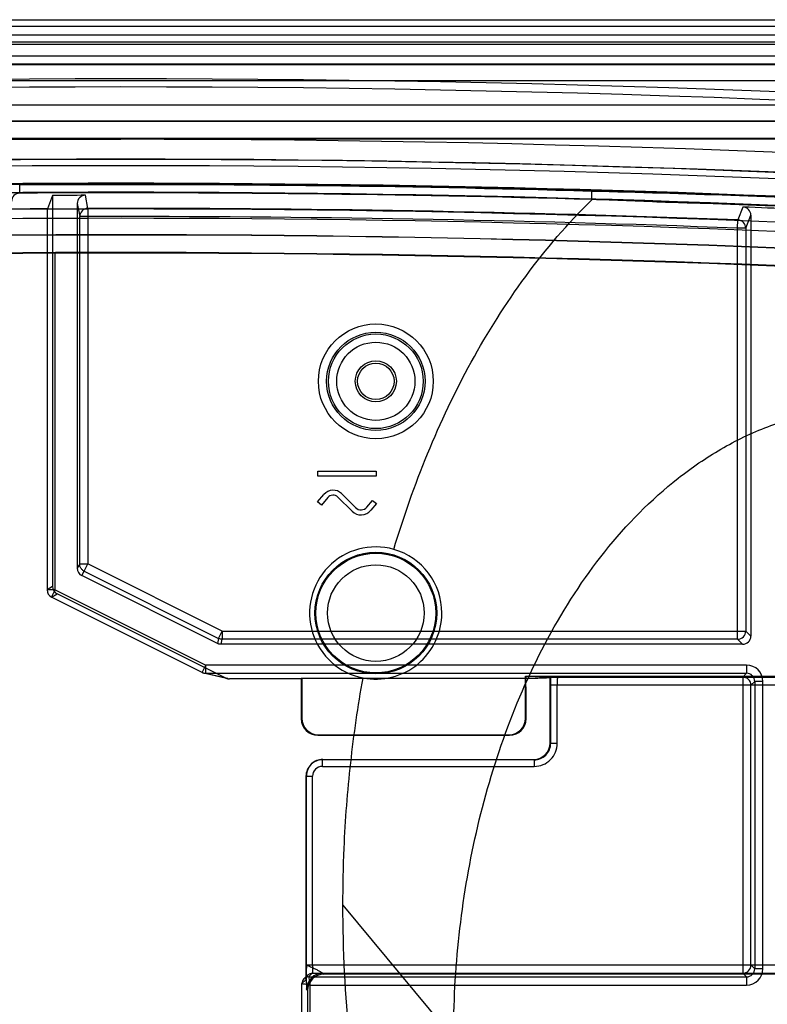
# Model space of a CAD drawing. Header units: millimetres. Extents: x 29 to 244, y 45 to 342.
# Tile 12 of 13: x 130 to 176, y 282 to 342. Entities that reach past the tile are written whole.
import ezdxf

# ---------------------------------------------------------------- set-up
doc = ezdxf.new("R2010")
doc.units = ezdxf.units.MM
doc.header["$LTSCALE"] = 25.054932
doc.layers.get('0').update_dxf_attribs({"linetype": 'CONTINUOUS'})

msp = doc.modelspace()

# ---------------------------------------------------------------- linework, layer by layer
at = {"color": 7, "linetype": 'Continuous'}
for p, q in [((43.857, 341.614), (228.858, 341.614)), ((228.438, 341.194), (44.276, 341.194)), ((44.276, 340.694), (228.438, 340.694)), ((227.988, 340.245), (44.726, 340.245)), ((227.857, 340.114), (44.857, 340.114)), ((30.857, 339.414), (241.857, 339.414)), ((220.658, 338.914), (52.056, 338.914)), ((52.083, 338.887), (220.632, 338.887)), ((220.632, 337.887), (52.083, 337.887)), ((52.03, 336.44), (220.684, 336.44)), ((220.684, 335.44), (52.03, 335.44)), ((220.658, 335.414), (52.057, 335.414)), ((52.057, 334.414), (220.658, 334.414)), ((52.101, 334.37), (136.357, 334.349)), ((136.357, 334.349), (220.614, 334.37)), ((130.209, 331.059), (130.206, 331.558)), ((132.206, 330.923), (131.892, 330.104)), ((132.206, 330.923), (132.206, 307.139)), ((134.352, 330.133), (134.199, 330.929)), ((131.892, 327.439), (131.892, 330.104)), ((133.7, 330.429), (133.7, 308.237)), ((133.7, 330.429), (133.853, 329.634)), ((134.352, 330.133), (134.353, 329.634)), ((174.176, 330.214), (173.871, 329.43)), ((133.853, 308.503), (133.853, 329.634)), ((134.353, 329.634), (133.853, 329.634)), ((134.353, 329.634), (134.353, 308.503)), ((174.352, 328.93), (174.657, 329.714)), ((174.657, 329.714), (174.657, 304.114)), ((173.852, 328.93), (173.87, 329.43)), ((173.852, 303.919), (173.852, 328.93)), ((174.352, 328.93), (173.852, 328.93)), ((174.352, 328.93), (174.352, 304.419)), ((131.866, 327.413), (131.892, 327.439)), ((131.866, 327.412), (131.866, 306.928)), ((132.366, 306.928), (132.366, 327.406)), ((148.331, 313.838), (148.331, 314.14)), ((148.331, 314.14), (151.883, 314.14)), ((151.883, 314.14), (151.883, 313.838)), ((151.883, 313.838), (148.331, 313.838)), ((148.32, 312.277), (148.701, 312.731)), ((149.77, 312.778), (150.623, 311.928)), ((148.552, 312.083), (148.32, 312.277)), ((148.933, 312.536), (148.552, 312.083)), ((150.409, 311.714), (149.556, 312.564)), ((151.32, 311.959), (151.662, 312.367)), ((151.894, 312.173), (151.552, 311.765)), ((151.662, 312.367), (151.894, 312.173)), ((133.853, 308.503), (133.7, 308.237)), ((133.853, 308.503), (134.353, 308.503)), ((134.129, 308.056), (134.353, 308.503)), ((142.52, 304.419), (134.353, 308.503)), ((133.977, 307.79), (134.129, 308.056)), ((134.129, 308.056), (142.296, 303.972)), ((142.224, 303.667), (133.977, 307.79)), ((132.206, 307.139), (131.866, 306.928)), ((132.366, 306.928), (131.866, 306.928)), ((132.142, 306.481), (132.366, 306.928)), ((132.366, 306.928), (141.524, 302.35)), ((132.142, 306.481), (132.483, 306.691)), ((141.3, 301.902), (132.142, 306.481)), ((142.741, 301.562), (132.483, 306.691)), ((142.296, 303.972), (142.52, 304.419)), ((142.52, 304.419), (142.52, 303.919)), ((142.52, 304.419), (174.352, 304.419)), ((174.657, 304.114), (174.352, 304.419)), ((142.296, 303.972), (142.224, 303.667)), ((142.447, 303.614), (142.52, 303.919)), ((173.852, 303.919), (142.52, 303.919)), ((173.852, 303.919), (174.157, 303.614)), ((174.157, 303.614), (142.447, 303.614)), ((141.3, 301.902), (141.524, 302.35)), ((141.524, 301.85), (141.524, 302.35)), ((174.393, 302.35), (141.524, 302.35)), ((174.393, 302.35), (174.393, 301.85)), ((141.3, 301.902), (142.966, 301.509)), ((142.85, 301.523), (141.409, 301.863)), ((141.524, 301.85), (174.393, 301.85)), ((147.357, 301.509), (142.966, 301.509)), ((147.322, 301.544), (147.322, 299.079)), ((147.322, 301.544), (147.357, 301.509)), ((147.322, 301.544), (160.978, 301.544)), ((147.357, 301.509), (147.357, 299.114)), ((160.957, 299.114), (160.957, 301.684)), ((160.957, 301.684), (160.993, 301.648)), ((160.957, 301.684), (223.827, 301.684)), ((162.089, 301.622), (160.993, 301.648)), ((162.089, 301.622), (223.766, 301.622)), ((162.452, 301.574), (162.243, 301.574)), ((162.488, 301.609), (162.452, 301.574)), ((174.166, 301.622), (174.393, 301.85)), ((174.166, 301.622), (174.166, 283.605)), ((174.893, 301.35), (174.666, 301.122)), ((174.893, 301.35), (174.893, 283.878)), ((175.393, 301.35), (174.893, 301.35)), ((175.393, 283.878), (175.393, 301.35)), ((162.457, 297.614), (162.457, 301.122)), ((223.761, 301.122), (162.457, 301.122)), ((162.485, 301.122), (162.485, 297.586)), ((162.885, 297.586), (162.885, 301.122)), ((174.666, 284.105), (174.666, 301.122)), ((147.322, 299.079), (147.357, 299.114)), ((160.992, 299.079), (160.957, 299.114)), ((148.322, 298.079), (148.357, 298.114)), ((148.322, 298.079), (159.992, 298.079)), ((148.357, 298.114), (159.957, 298.114)), ((159.992, 298.079), (159.957, 298.114)), ((162.485, 297.586), (162.457, 297.614)), ((162.885, 297.586), (162.485, 297.586)), ((148.637, 296.614), (148.609, 296.586)), ((148.609, 296.186), (148.609, 296.586)), ((161.485, 296.586), (148.609, 296.586)), ((148.637, 296.614), (161.457, 296.614)), ((161.485, 296.586), (161.457, 296.614)), ((161.485, 296.586), (161.485, 296.186)), ((147.93, 296.321), (147.902, 296.293)), ((148.609, 296.186), (161.485, 296.186)), ((147.637, 295.613), (147.609, 295.586)), ((147.609, 295.586), (148.009, 295.586)), ((147.637, 284.105), (147.637, 295.613)), ((148.009, 284.105), (148.009, 295.586)), ((149.857, 287.739), (156.581, 279.63)), ((147.609, 284.105), (223.966, 284.105)), ((174.666, 284.105), (174.893, 283.878)), ((147.71, 283.488), (147.483, 283.261)), ((147.608, 283.847), (147.606, 283.625)), ((147.993, 283.605), (147.766, 283.378)), ((147.766, 283.378), (174.393, 283.378)), ((147.993, 283.605), (223.766, 283.605)), ((148.645, 283.605), (148.706, 283.544)), ((223.827, 283.544), (148.706, 283.544)), ((174.393, 283.378), (174.166, 283.605)), ((174.393, 283.378), (174.393, 282.878)), ((175.393, 283.878), (174.893, 283.878)), ((147.366, 282.978), (147.593, 283.205)), ((147.414, 283.168), (147.366, 282.978)), ((147.366, 264.105), (147.366, 282.978)), ((147.866, 264.105), (147.866, 282.878)), ((147.866, 282.878), (174.393, 282.878)), ((147.645, 282.605), (147.706, 282.544)), ((147.706, 282.544), (147.706, 263.765))]:
    msp.add_line(p, q, dxfattribs=at)
for points in [[(147.609, 295.586), (147.608, 283.973), (147.608, 283.847)], [(147.606, 283.625), (147.604, 283.451), (147.602, 283.384), (147.601, 283.33), (147.599, 283.29), (147.598, 283.265), (147.598, 283.258), (147.6, 283.277), (147.615, 283.336), (147.652, 283.414), (147.71, 283.488)]]:
    msp.add_lwpolyline(points, dxfattribs=at)
for centre, radius in [((151.857, 319.614), 3.491), ((151.857, 319.614), 2.991), ((151.857, 319.614), 2.878), ((151.857, 319.614), 2.378), ((151.857, 319.614), 1.25), ((151.857, 319.614), 1.11), ((151.857, 305.514), 3.7), ((151.857, 305.514), 3.64), ((151.857, 305.514), 2.937)]:
    msp.add_circle(centre, radius, dxfattribs=at)
for centre, radius, start, end in [((136.357, -666.886), 1004.905, 84.931843, 95.068157), ((136.357, -666.886), 1004.406, 84.931855, 95.068145), ((136.357, -666.886), 1001.223, 85.162893, 94.837107), ((136.357, -666.886), 1000, 84.401929, 95.598071), ((136.357, -666.886), 1000.017, 85.055228, 94.944772), ((136.357, -666.886), 999.618, 85.055226, 94.944774), ((136.357, -666.886), 998.552, 86.340185, 93.658707), ((136.357, -666.886), 998.5, 86.341367, 93.657715), ((136.357, -666.886), 998.463, 88.35721, 90.353002), ((136.357, -666.886), 998, 86.341368, 93.657714), ((136.357, -666.886), 997.984, 86.341549, 93.657562), ((130.212, 330.559), 0.499, 90.3602, 180.05032), ((136.357, -666.886), 997.964, 88.355246, 90.353004), ((136.357, -666.886), 997.817, 90.123937, 90.23835), ((134.2, 330.429), 0.5, 90.15402, 180.03821), ((144.126, -499.622), 831.051, 87.396064, 88.562014), ((136.357, -666.886), 997, 90.256601, 94.127861), ((136.357, -666.886), 996.984, 86.34173, 93.657411), ((134.353, 329.634), 0.5, 90.11211, 179.94402), ((136.357, -666.886), 997.022, 87.843719, 90.115241), ((136.357, -666.886), 997.817, 87.655412, 87.827854), ((174.157, 329.715), 0.5, 359.96358, 87.80603), ((136.357, -666.886), 996.416, 86.341016, 93.658011), ((136.357, -666.886), 996.522, 87.843719, 90.115241), ((173.851, 328.93), 0.5, 0.07753, 87.81366), ((136.357, -666.886), 995.416, 86.341196, 93.657858), ((136.357, -666.886), 995.4, 86.341377, 93.657706), ((136.357, -666.886), 994.335, 86.334341, 93.666216), ((136.357, -666.886), 994.3, 86.335129, 93.665555), ((149.257, 312.264), 0.726, 45.10102, 140), ((149.257, 312.264), 0.424, 45.10102, 140), ((150.957, 312.264), 0.776, 225.10102, 320), ((150.957, 312.264), 0.474, 225.10102, 320), ((151.857, 305.514), 4.026, 74.29269, 258.86229), ((151.847, 305.517), 4.026, 359.95397, 74.141), ((132.366, 306.928), 0.5, 180, 243.42332), ((151.845, 305.518), 4.028, 259.03982, 359.94532), ((173.852, 304.42), 0.5, 270.02064, 359.97936), ((174.393, 301.35), 1, 0.00015, 89.99916), ((141.524, 302.35), 0.5, 243.43495, 256.71747), ((208.186, 301.132), 45.701, 179.40198, 180.01259), ((174.166, 301.122), 0.5, 0.02024, 89.98094), ((174.393, 301.35), 0.5, 359.97115, 90.02876), ((161.485, 297.586), 1.4, 269.99931, 0.00069), ((161.486, 297.585), 1, 269.9898, 0.01002), ((148.609, 295.586), 1, 89.99374, 180.00626), ((148.609, 295.586), 0.6, 90.00273, 179.99533), ((174.166, 284.105), 0.5, 270.02064, 359.97936), ((147.766, 282.978), 0.4, 89.97109, 180.02675), ((147.993, 283.205), 0.4, 90.00247, 179.99884), ((148.645, 282.605), 1, 90.01816, 179.98172), ((174.393, 283.878), 1, 270.00015, 359.99916), ((174.393, 283.878), 0.5, 269.97115, 0.02876)]:
    msp.add_arc(centre, radius, start, end, dxfattribs=at)
for centre, major_axis, ratio, start_param, end_param in [((134.2, 308.238), (0.25, 0.433), 0.999847, -4.189769, -3.082695), ((132.706, 307.139), (0.425, 0.263), 0.99979, 2.588112, 3.695073), ((174.157, 304.114), (0.354, -0.354), 0.999695, -0.785246, 0.785246), ((162.082, 301.122), (0, 0.5), 0.75, -0.444271, -0.017453), ((162.448, 301.122), (0, 0.5), 0.017455, -1.570796, -0.444271), ((148.322, 299.079), (0.707, 0.707), 0.999695, 2.356347, 3.926839), ((148.357, 299.114), (-0.707, -0.707), 0.999695, -0.785246, 0.785246), ((159.957, 299.114), (0.707, -0.707), 0.999695, -0.785246, 0.785246), ((159.992, 299.079), (0.707, -0.707), 0.999695, -0.785246, 0.785246), ((161.457, 297.614), (0.707, -0.707), 0.999695, -0.785246, 0.785246), ((148.637, 295.614), (-0.707, -0.707), 0.999695, -2.356347, -0.785246), ((148.706, 282.544), (-0.707, 0.707), 0.999695, -0.785246, 0.785246)]:
    msp.add_ellipse(centre, major_axis=major_axis, ratio=ratio, start_param=start_param, end_param=end_param, dxfattribs=at)
for points, knots in [([(152.947, 309.39), (153.54, 311.361), (154.908, 315.251), (157.551, 320.844), (160.847, 326.081), (163.531, 329.228), (165.001, 330.666)], [0, 0, 0, 0, 0.250066, 0.500101, 0.750091, 1, 1, 1, 1]), ([(164.985, 330.667), (164.987, 330.729), (164.989, 330.819), (164.991, 330.933), (164.993, 331.007), (164.992, 331.068), (164.987, 331.117), (164.982, 331.144), (164.98, 331.164), (164.984, 331.166)], [0, 0, 0, 0, 0.369906, 0.538951, 0.688004, 0.812394, 0.90818, 0.971785, 1, 1, 1, 1]), ([(181.857, 330.035), (181.154, 330.062), (179.749, 330.126), (177.641, 330.219), (175.533, 330.299), (173.425, 330.381), (171.317, 330.447), (169.21, 330.504), (167.105, 330.604), (165.702, 330.656), (165, 330.665)], [0, 0, 0, 0, 0.125099, 0.250186, 0.375254, 0.500294, 0.625297, 0.750255, 0.875166, 1, 1, 1, 1]), ([(132.366, 327.406), (132.282, 327.405), (132.109, 327.396), (132.02, 327.424), (131.851, 327.397), (131.866, 327.413)], [0, 0, 0, 0, 0.504928, 0.871672, 1, 1, 1, 1]), ([(156.581, 279.63), (156.582, 281.734), (156.81, 285.946), (157.846, 292.185), (159.611, 298.262), (162.171, 304.053), (165.612, 309.374), (169.321, 313.171), (172.798, 315.556), (175.652, 316.935), (178.698, 317.813), (180.806, 318.015), (181.857, 318.015)], [0, 0, 0, 0, 0.125061, 0.250115, 0.375157, 0.500173, 0.625138, 0.75, 0.812519, 0.875025, 0.937516, 1, 1, 1, 1]), ([(134.129, 308.056), (134.075, 308.083), (133.974, 308.159), (133.876, 308.318), (133.853, 308.442), (133.853, 308.503)], [0, 0, 0, 0, 0.333189, 0.6666, 1, 1, 1, 1]), ([(142.52, 303.919), (142.494, 303.919), (142.442, 303.923), (142.367, 303.941), (142.319, 303.961), (142.296, 303.972)], [0, 0, 0, 0, 0.333333, 0.666667, 1, 1, 1, 1]), ([(142.332, 303.624), (142.319, 303.627), (142.296, 303.639), (142.259, 303.65), (142.235, 303.661), (142.224, 303.667)], [0, 0, 0, 0, 0.334804, 0.667739, 1, 1, 1, 1]), ([(142.447, 303.614), (142.435, 303.614), (142.409, 303.614), (142.37, 303.621), (142.344, 303.621), (142.332, 303.624)], [0, 0, 0, 0, 0.332261, 0.665196, 1, 1, 1, 1]), ([(141.3, 301.902), (141.323, 301.891), (141.371, 301.871), (141.446, 301.854), (141.498, 301.85), (141.524, 301.85)], [0, 0, 0, 0, 0.333341, 0.666659, 1, 1, 1, 1]), ([(142.741, 301.562), (142.753, 301.556), (142.776, 301.545), (142.813, 301.534), (142.837, 301.522), (142.85, 301.519)], [0, 0, 0, 0, 0.332242, 0.665177, 1, 1, 1, 1]), ([(142.85, 301.519), (142.862, 301.516), (142.889, 301.516), (142.927, 301.51), (142.953, 301.509), (142.966, 301.509)], [0, 0, 0, 0, 0.334823, 0.667758, 1, 1, 1, 1]), ([(149.857, 287.739), (149.857, 288.897), (149.917, 291.792), (150.275, 296.413), (150.771, 299.854), (151.079, 301.563)], [0, 0, 0, 0, 0.250017, 0.625007, 1, 1, 1, 1]), ([(160.97, 301.544), (160.973, 301.54), (160.989, 301.533), (160.997, 301.562), (160.994, 301.586), (160.992, 301.616), (160.992, 301.637), (160.993, 301.648)], [0, 0, 0, 0, 0.120523, 0.297474, 0.512699, 0.745704, 1, 1, 1, 1]), ([(160.978, 301.544), (161.115, 301.547), (161.394, 301.554), (161.816, 301.564), (162.1, 301.571), (162.243, 301.574)], [0, 0, 0, 0, 0.325452, 0.660706, 1, 1, 1, 1]), ([(160.992, 299.079), (160.992, 299.357), (160.991, 299.909), (160.998, 300.731), (160.978, 301.274), (160.978, 301.544)], [0, 0, 0, 0, 0.338571, 0.671887, 1, 1, 1, 1]), ([(162.901, 301.622), (162.833, 301.621), (162.711, 301.626), (162.584, 301.602), (162.502, 301.624), (162.488, 301.609)], [0, 0, 0, 0, 0.493826, 0.855024, 1, 1, 1, 1]), ([(162.901, 301.622), (162.9, 301.622), (162.9, 301.621), (162.899, 301.619), (162.898, 301.615), (162.898, 301.611), (162.897, 301.605), (162.896, 301.595), (162.895, 301.58), (162.893, 301.559), (162.892, 301.534), (162.891, 301.505), (162.89, 301.472), (162.889, 301.436), (162.887, 301.382), (162.886, 301.309), (162.885, 301.218), (162.885, 301.155), (162.885, 301.122)], [0, 0, 0, 0, 0.002536, 0.007175, 0.014059, 0.023206, 0.034612, 0.04826, 0.082209, 0.124833, 0.175679, 0.234234, 0.299983, 0.372368, 0.450662, 0.621897, 0.807352, 1, 1, 1, 1]), ([(181.857, 237.239), (180.491, 237.239), (177.752, 237.52), (173.813, 238.729), (170.153, 240.614), (165.726, 243.84), (161.06, 248.912), (156.769, 255.929), (153.596, 263.51), (151.414, 271.429), (150.137, 279.539), (149.857, 285.007), (149.857, 287.739)], [0, 0, 0, 0, 0.062506, 0.125025, 0.18755, 0.250082, 0.374955, 0.49991, 0.624907, 0.74992, 0.874963, 1, 1, 1, 1]), ([(147.609, 284.105), (147.609, 283.991), (147.604, 283.783), (147.615, 283.501), (147.584, 283.328), (147.611, 283.223), (147.593, 283.205)], [0, 0, 0, 0, 0.378799, 0.700878, 0.918677, 1, 1, 1, 1]), ([(147.637, 284.105), (147.634, 284.046), (147.632, 283.89), (147.628, 283.614), (147.633, 283.29), (147.618, 282.965), (147.662, 282.766), (147.619, 282.622), (147.645, 282.605)], [0, 0, 0, 0, 0.118021, 0.313428, 0.549076, 0.77412, 0.938549, 1, 1, 1, 1]), ([(147.637, 284.105), (147.721, 284.071), (147.88, 284.002), (148.105, 283.899), (148.301, 283.8), (148.463, 283.713), (148.576, 283.656), (148.626, 283.609), (148.645, 283.605)], [0, 0, 0, 0, 0.241938, 0.462519, 0.658363, 0.827749, 0.948952, 1, 1, 1, 1]), ([(148.009, 284.105), (148.009, 284.073), (148.008, 284.01), (148.008, 283.918), (148.006, 283.846), (148.005, 283.792), (148.004, 283.756), (148.003, 283.723), (148.002, 283.694), (148.001, 283.668), (147.999, 283.647), (147.998, 283.632), (147.997, 283.622), (147.996, 283.617), (147.996, 283.612), (147.995, 283.609), (147.994, 283.607), (147.994, 283.605), (147.993, 283.605)], [0, 0, 0, 0, 0.192648, 0.378103, 0.549338, 0.627632, 0.700017, 0.765766, 0.824321, 0.875167, 0.917791, 0.95174, 0.965388, 0.976794, 0.985941, 0.992825, 0.997464, 1, 1, 1, 1]), ([(147.766, 283.378), (147.786, 283.365), (147.774, 283.26), (147.831, 283.112), (147.849, 282.961), (147.866, 282.878)], [0, 0, 0, 0, 0.139002, 0.50142, 1, 1, 1, 1]), ([(147.366, 282.978), (147.345, 282.976), (147.523, 282.956), (147.599, 282.926), (147.779, 282.897), (147.866, 282.878)], [0, 0, 0, 0, 0.124788, 0.476343, 1, 1, 1, 1])]:
    msp.add_open_spline(points, degree=3, knots=knots, dxfattribs=at)

doc.saveas('drawing.dxf')
